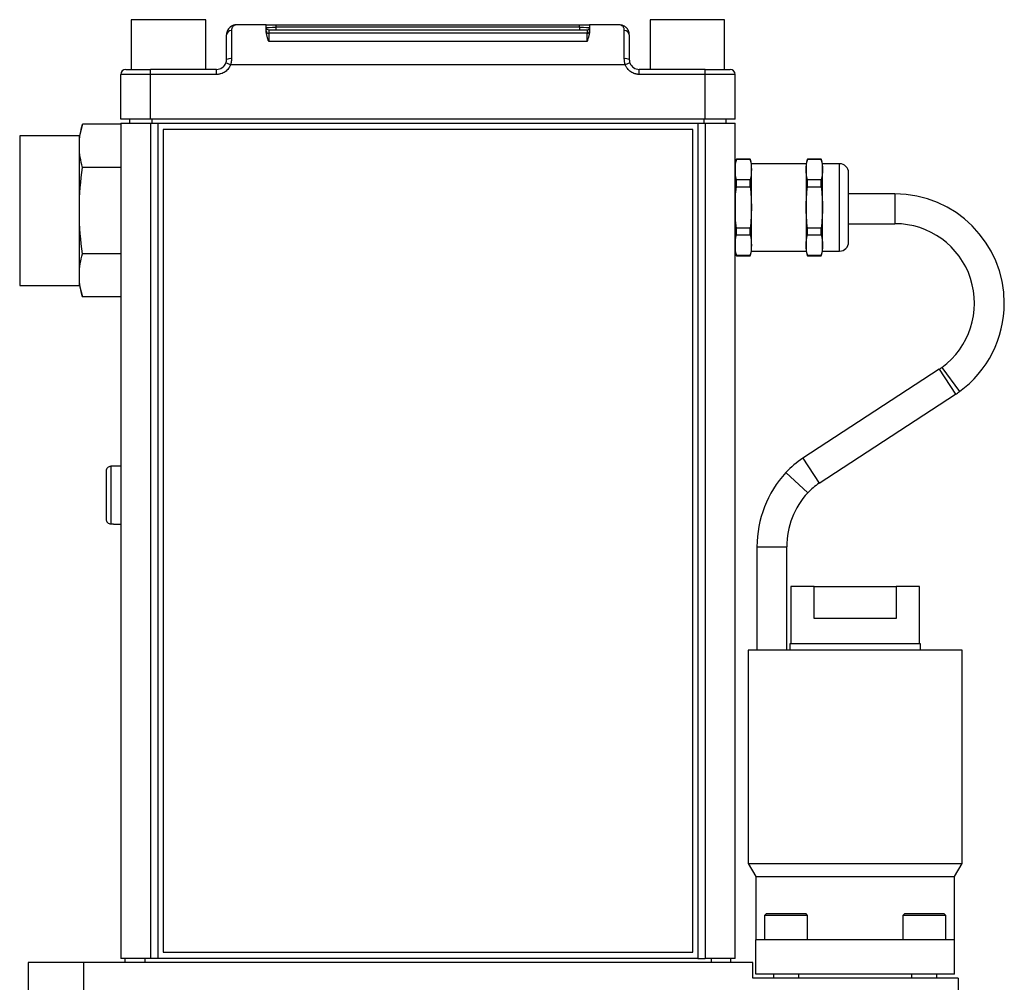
# Model space of a CAD drawing. Header units: inches. Extents: x 1.4 to 15.5, y 1.4 to 9.7.
# Tile 3 of 7: x 4.5 to 7.5, y 4.7 to 7.7. Entities that reach past the tile are written whole.
import ezdxf

# ---------------------------------------------------------------- set-up
doc = ezdxf.new("R2010")
doc.units = ezdxf.units.IN
doc.header["$MEASUREMENT"] = 0

msp = doc.modelspace()

# ---------------------------------------------------------------- linework, layer by layer
at = {"color": 7, "linetype": 'Continuous', "lineweight": 25}
for p, q in [((4.8014, 7.7368), (4.8014, 7.5805)), ((4.9186, 7.7368), (4.8014, 7.7368)), ((5.0357, 7.7368), (4.9186, 7.7368)), ((5.0357, 7.5805), (5.0357, 7.7368)), ((6.4324, 7.7368), (6.4324, 7.5805)), ((6.5496, 7.7368), (6.4324, 7.7368)), ((6.6667, 7.7368), (6.5496, 7.7368)), ((6.6667, 7.5805), (6.6667, 7.7368)), ((5.2261, 7.7205), (5.1323, 7.7205)), ((5.2261, 7.6993), (5.2261, 7.7205)), ((5.2261, 7.7205), (5.2573, 7.7205)), ((5.2573, 7.7129), (5.2573, 7.7205)), ((5.2573, 7.7205), (6.2108, 7.7205)), ((5.2573, 7.7054), (5.2573, 7.7129)), ((6.2108, 7.7129), (5.2573, 7.7129)), ((6.2108, 7.7129), (6.2108, 7.7205)), ((6.2108, 7.7205), (6.2421, 7.7205)), ((6.2108, 7.7129), (6.2108, 7.7054)), ((6.2421, 7.7205), (6.2421, 7.6993)), ((6.3358, 7.7205), (6.2421, 7.7205)), ((5.1167, 7.7027), (5.1167, 7.6141)), ((5.2336, 7.7049), (5.2336, 7.6944)), ((5.2336, 7.6944), (5.2336, 7.6682)), ((6.2346, 7.6944), (5.2336, 7.6944)), ((5.2573, 7.7054), (6.2108, 7.7054)), ((6.2346, 7.7049), (6.2346, 7.6944)), ((6.2346, 7.6682), (6.2346, 7.6944)), ((6.3514, 7.6141), (6.3514, 7.7027)), ((6.2346, 7.6682), (5.2336, 7.6682)), ((5.1138, 7.5955), (5.0991, 7.601)), ((6.3543, 7.5955), (5.1138, 7.5955)), ((6.369, 7.601), (6.3543, 7.5955)), ((4.8623, 7.5649), (4.7686, 7.5649)), ((4.7686, 7.424), (4.7686, 7.5649)), ((4.8623, 7.5649), (4.8623, 7.5805)), ((5.0698, 7.5805), (4.8623, 7.5805)), ((4.8623, 7.424), (4.8623, 7.5649)), ((5.0698, 7.5649), (4.8623, 7.5649)), ((5.0698, 7.5649), (5.0698, 7.5805)), ((6.3983, 7.5649), (6.3983, 7.5805)), ((6.6058, 7.5805), (6.3983, 7.5805)), ((6.6058, 7.5649), (6.3983, 7.5649)), ((6.6058, 7.5649), (6.6058, 7.5805)), ((6.6058, 7.424), (6.6058, 7.5649)), ((6.6996, 7.5649), (6.6058, 7.5649)), ((6.6996, 7.424), (6.6996, 7.5649)), ((4.6482, 7.4084), (4.6386, 7.3722)), ((4.7686, 7.4084), (4.6482, 7.4084)), ((4.8623, 7.424), (4.7686, 7.424)), ((4.7686, 7.412), (4.7686, 4.787)), ((4.7686, 7.412), (4.8626, 7.412)), ((4.7966, 7.424), (4.7966, 7.412)), ((6.6058, 7.424), (4.8623, 7.424)), ((4.8626, 7.412), (4.8626, 4.787)), ((4.8626, 7.412), (4.8858, 7.412)), ((4.8858, 4.787), (4.8858, 7.412)), ((4.8858, 7.412), (6.5823, 7.412)), ((6.5823, 7.412), (6.6056, 7.412)), ((6.5823, 7.412), (6.5823, 4.787)), ((6.6056, 7.412), (6.6056, 4.787)), ((6.6056, 7.412), (6.6996, 7.412)), ((6.6996, 7.424), (6.6058, 7.424)), ((6.6716, 7.412), (6.6716, 7.424)), ((6.6996, 4.787), (6.6996, 7.412)), ((4.6386, 7.372), (4.4511, 7.372)), ((4.4511, 7.372), (4.4511, 7.0195)), ((4.6386, 7.3451), (4.6386, 7.3722)), ((6.5666, 7.392), (4.9016, 7.392)), ((4.9016, 7.392), (4.9016, 4.807)), ((6.5666, 4.807), (6.5666, 7.392)), ((4.6386, 7.3405), (4.6386, 7.3451)), ((4.6386, 7.336), (4.6386, 7.3405)), ((4.6386, 7.1462), (4.6386, 7.336)), ((4.7686, 7.2727), (4.6482, 7.2727)), ((6.6997, 7.2842), (6.6996, 7.2842)), ((6.7036, 7.2987), (6.6997, 7.2842)), ((6.6997, 7.284), (6.6997, 7.0101)), ((6.747, 7.2987), (6.7036, 7.2987)), ((6.7036, 7.2987), (6.7036, 7.2982)), ((6.7036, 7.2982), (6.747, 7.2982)), ((6.7509, 7.2842), (6.747, 7.2987)), ((6.747, 7.2982), (6.747, 7.2987)), ((6.923, 7.2842), (6.7509, 7.2842)), ((6.7509, 7.0101), (6.7509, 7.284)), ((6.9229, 7.284), (6.9229, 7.0101)), ((6.9269, 7.2987), (6.923, 7.2842)), ((6.9702, 7.2987), (6.9269, 7.2987)), ((6.9269, 7.2987), (6.9269, 7.2982)), ((6.9269, 7.2982), (6.9702, 7.2982)), ((6.9741, 7.2842), (6.9702, 7.2987)), ((6.9702, 7.2982), (6.9702, 7.2987)), ((7.0281, 7.2842), (6.9741, 7.2842)), ((6.9742, 7.0101), (6.9742, 7.284)), ((6.7036, 7.2119), (6.7036, 7.2334)), ((6.747, 7.2334), (6.7036, 7.2334)), ((6.7036, 7.2119), (6.747, 7.2119)), ((6.747, 7.2119), (6.747, 7.2334)), ((6.9269, 7.2119), (6.9269, 7.2334)), ((6.9702, 7.2334), (6.9269, 7.2334)), ((6.9269, 7.2119), (6.9702, 7.2119)), ((6.9702, 7.2119), (6.9702, 7.2334)), ((7.202, 7.1897), (7.0564, 7.1897)), ((4.6386, 7.137), (4.6386, 7.1462)), ((4.6386, 7.1278), (4.6386, 7.137)), ((4.6386, 6.9381), (4.6386, 7.1278)), ((7.0564, 7.0959), (7.202, 7.0959)), ((6.747, 7.0822), (6.7036, 7.0822)), ((6.7036, 7.0607), (6.7036, 7.0822)), ((6.7036, 7.0607), (6.747, 7.0607)), ((6.747, 7.0607), (6.747, 7.0822)), ((6.9269, 7.0607), (6.9269, 7.0822)), ((6.9702, 7.0822), (6.9269, 7.0822)), ((6.9269, 7.0607), (6.9702, 7.0607)), ((6.9702, 7.0607), (6.9702, 7.0822)), ((4.4511, 7.0195), (4.4511, 6.902)), ((4.7686, 7.0014), (4.6482, 7.0014)), ((6.6996, 7.0099), (6.6997, 7.0099)), ((6.6997, 7.0099), (6.7036, 6.9953)), ((6.7036, 6.9953), (6.7036, 6.9958)), ((6.747, 6.9958), (6.7036, 6.9958)), ((6.7036, 6.9953), (6.747, 6.9953)), ((6.747, 6.9953), (6.7509, 7.0099)), ((6.747, 6.9953), (6.747, 6.9958)), ((6.7509, 7.0099), (6.923, 7.0099)), ((6.923, 7.0099), (6.9269, 6.9953)), ((6.9269, 6.9953), (6.9269, 6.9958)), ((6.9702, 6.9958), (6.9269, 6.9958)), ((6.9269, 6.9953), (6.9702, 6.9953)), ((6.9702, 6.9953), (6.9741, 7.0099)), ((6.9702, 6.9953), (6.9702, 6.9958)), ((6.9741, 7.0099), (7.0281, 7.0099)), ((4.6386, 6.9335), (4.6386, 6.9381)), ((4.6386, 6.9289), (4.6386, 6.9335)), ((4.4511, 6.902), (4.6386, 6.902)), ((4.6386, 6.9019), (4.6386, 6.9289)), ((4.6386, 6.9019), (4.6482, 6.8657)), ((4.7686, 6.8657), (4.6482, 6.8657)), ((7.3412, 6.6384), (6.9124, 6.3589)), ((6.9636, 6.2804), (7.3924, 6.5598)), ((4.7378, 6.3336), (4.7378, 6.1525)), ((4.7461, 6.3336), (4.7378, 6.3336)), ((4.7686, 6.3344), (4.7461, 6.3344)), ((4.7461, 6.3344), (4.7461, 6.3336)), ((4.7378, 6.1525), (4.7461, 6.1525)), ((4.7461, 6.1525), (4.7461, 6.1517)), ((4.7461, 6.1517), (4.7686, 6.1517)), ((6.7681, 6.0809), (6.7681, 5.7559)), ((6.8619, 5.7559), (6.8619, 6.0809)), ((6.8745, 5.9559), (6.8745, 5.7759)), ((6.9482, 5.9559), (6.8745, 5.9559)), ((6.9482, 5.8559), (6.9482, 5.9559)), ((6.9482, 5.9559), (7.2058, 5.9559)), ((7.2058, 5.9559), (7.2058, 5.8559)), ((7.2795, 5.9559), (7.2058, 5.9559)), ((7.2795, 5.7759), (7.2795, 5.9559)), ((7.2058, 5.8559), (6.9482, 5.8559)), ((6.872, 5.7759), (6.872, 5.7559)), ((7.282, 5.7759), (6.872, 5.7759)), ((7.282, 5.7559), (7.282, 5.7759)), ((6.7405, 5.7559), (6.7405, 5.0859)), ((7.4135, 5.7559), (6.7405, 5.7559)), ((7.4135, 5.0859), (7.4135, 5.7559)), ((6.7405, 5.0859), (6.7645, 5.0444)), ((6.7405, 5.0859), (7.4135, 5.0859)), ((7.3895, 5.0444), (7.4135, 5.0859)), ((6.7645, 5.0444), (6.7645, 4.8459)), ((6.7645, 5.0444), (7.3895, 5.0444)), ((7.3895, 4.8459), (7.3895, 5.0444)), ((6.7975, 4.9279), (6.7925, 4.9229)), ((6.7925, 4.9229), (6.7925, 4.8459)), ((6.9275, 4.9229), (6.7925, 4.9229)), ((6.9225, 4.9279), (6.7975, 4.9279)), ((6.9275, 4.9229), (6.9225, 4.9279)), ((6.9275, 4.8459), (6.9275, 4.9229)), ((7.2315, 4.9279), (7.2265, 4.9229)), ((7.2265, 4.9229), (7.2265, 4.8459)), ((7.3615, 4.9229), (7.2265, 4.9229)), ((7.3565, 4.9279), (7.2315, 4.9279)), ((7.3615, 4.9229), (7.3565, 4.9279)), ((7.3615, 4.8459), (7.3615, 4.9229)), ((7.3895, 4.8459), (6.7645, 4.8459)), ((6.7645, 4.7384), (6.7645, 4.8459)), ((7.3895, 4.7384), (7.3895, 4.8459)), ((4.9016, 4.807), (6.5666, 4.807)), ((4.4776, 4.7745), (4.4776, 3.8001)), ((4.6528, 4.7745), (4.4776, 4.7745)), ((4.6528, 3.8001), (4.6528, 4.7745)), ((6.7552, 4.7745), (4.6528, 4.7745)), ((4.8626, 4.787), (4.7686, 4.787)), ((4.7816, 4.787), (4.7816, 4.7745)), ((4.8441, 4.787), (4.8441, 4.7745)), ((4.8858, 4.787), (4.8626, 4.787)), ((6.5823, 4.787), (4.8858, 4.787)), ((6.5823, 4.787), (6.6056, 4.787)), ((6.6996, 4.787), (6.6056, 4.787)), ((6.6241, 4.787), (6.6241, 4.7745)), ((6.6866, 4.7745), (6.6866, 4.787)), ((6.7552, 4.7253), (6.7552, 4.7745)), ((7.3895, 4.7384), (6.7645, 4.7384)), ((6.8203, 4.7384), (6.8203, 4.7253)), ((6.8997, 4.7253), (6.8997, 4.7384)), ((7.2543, 4.7384), (7.2543, 4.7253)), ((7.3337, 4.7253), (7.3337, 4.7384)), ((7.4008, 4.7253), (6.7552, 4.7253)), ((7.4008, 4.7253), (7.4008, 3.8001))]:
    msp.add_line(p, q, dxfattribs=at)
at = {"color": 8, "linetype": 'Continuous', "lineweight": 25}
for p, q in [((4.8666, 7.424), (4.8666, 7.412)), ((6.6016, 7.424), (6.6016, 7.412)), ((7.0281, 7.0099), (7.0281, 7.2842)), ((7.202, 7.1897), (7.202, 7.0959)), ((7.3412, 6.6384), (7.3924, 6.5598)), ((7.3493, 6.644), (7.4045, 6.5682)), ((6.9124, 6.3589), (6.9636, 6.2804)), ((6.8591, 6.3139), (6.928, 6.2503)), ((6.7681, 6.0809), (6.8619, 6.0809))]:
    msp.add_line(p, q, dxfattribs=at)
at = {"color": 7, "linetype": 'Continuous', "lineweight": 25}
for centre, radius, start, end in [((5.2336, 7.7124), 0.0075, 180.0044, 270.0044), ((6.2346, 7.7124), 0.0075, 269.9956, 359.9956), ((5.1156, 7.6881), 0.0146, 85.9403, 175.2623), ((5.2336, 7.7019), 0.0075, 180.0044, 270.0044), ((6.2346, 7.7019), 0.0075, 269.9956, 359.9956), ((6.3525, 7.6881), 0.0146, 4.7377, 94.0597), ((5.1129, 7.5861), 0.0283, 82.2402, 114.6612), ((6.3552, 7.5861), 0.0283, 65.3388, 97.7598), ((5.0698, 7.6118), 0.0313, 270, 339.7164), ((6.3983, 7.6118), 0.0313, 200.2836, 270), ((4.7842, 7.5649), 0.0156, 90, 180), ((6.6839, 7.5649), 0.0156, 0, 90), ((7.0281, 7.2559), 0.0283, 0, 90), ((7.202, 6.8459), 0.3437, 0, 90), ((7.202, 6.8459), 0.25, 306.1072, 90), ((7.0281, 7.0382), 0.0283, 270, 0), ((7.202, 6.8459), 0.3437, 306.1072, 0), ((7.2388, 6.7955), 0.1875, 303.0914, 306.1072), ((7.2388, 6.7955), 0.2813, 303.0914, 306.1072), ((7.0659, 6.1233), 0.2812, 123.0914, 137.3429), ((7.1119, 6.0809), 0.3437, 137.3429, 180), ((7.0659, 6.1233), 0.1875, 123.0914, 137.3429), ((7.1119, 6.0809), 0.25, 137.3429, 180)]:
    msp.add_arc(centre, radius, start, end, dxfattribs=at)
for points, knots in [([(5.1323, 7.7205), (5.1315, 7.7205), (5.1298, 7.7205), (5.1274, 7.7202), (5.1253, 7.7198), (5.1232, 7.7192), (5.1214, 7.7186), (5.1197, 7.7179), (5.1182, 7.7172), (5.1169, 7.7165), (5.1157, 7.7158), (5.1147, 7.7151), (5.1138, 7.7145), (5.113, 7.7139), (5.1124, 7.7134), (5.112, 7.713), (5.1116, 7.7127), (5.1114, 7.7125), (5.1098, 7.7111), (5.107, 7.7081), (5.1043, 7.7036), (5.1026, 7.6995), (5.1019, 7.6967), (5.1012, 7.6933), (5.1011, 7.6909), (5.1011, 7.6893)], [0, 0, 0, 0, 0.0561198, 0.1087671, 0.1580127, 0.2039115, 0.2465047, 0.2858198, 0.3218724, 0.3546676, 0.3842012, 0.4104621, 0.4334339, 0.4530972, 0.469431, 0.4824151, 0.492034, 0.4982727, 0.5011172, 0.6244054, 0.7502256, 0.812152, 0.8750232, 0.9143586, 1, 1, 1, 1]), ([(5.1323, 7.7205), (5.132, 7.7205), (5.131, 7.7205), (5.1292, 7.7202), (5.1267, 7.7195), (5.1241, 7.7181), (5.1216, 7.7161), (5.1196, 7.7137), (5.1181, 7.7109), (5.1173, 7.7082), (5.1168, 7.7055), (5.1167, 7.7036), (5.1167, 7.7027)], [0, 0, 0, 0, 0.046628, 0.125031, 0.250332, 0.385259, 0.500578, 0.630246, 0.749651, 0.835735, 0.91911, 1, 1, 1, 1]), ([(6.3514, 7.7027), (6.3514, 7.7032), (6.3514, 7.7044), (6.3512, 7.706), (6.3509, 7.7076), (6.3505, 7.7091), (6.3498, 7.7112), (6.3485, 7.7137), (6.3465, 7.7161), (6.344, 7.7181), (6.3414, 7.7195), (6.3389, 7.7202), (6.3371, 7.7205), (6.3361, 7.7205), (6.3358, 7.7205)], [0, 0, 0, 0, 0.04825, 0.097363, 0.147389, 0.198378, 0.250374, 0.369761, 0.499438, 0.614741, 0.749676, 0.874973, 0.953379, 1, 1, 1, 1]), ([(6.3671, 7.6893), (6.367, 7.6901), (6.367, 7.6917), (6.3667, 7.6941), (6.3663, 7.6963), (6.3657, 7.6985), (6.365, 7.7005), (6.3636, 7.7039), (6.3611, 7.7081), (6.3582, 7.7112), (6.3562, 7.713), (6.3551, 7.7139), (6.3531, 7.7154), (6.3502, 7.7171), (6.3464, 7.7188), (6.3415, 7.7202), (6.3378, 7.7204), (6.3358, 7.7205)], [0, 0, 0, 0, 0.043024, 0.085359, 0.12712, 0.168405, 0.209294, 0.249847, 0.375777, 0.498984, 0.50988, 0.541323, 0.593059, 0.664795, 0.756367, 0.867909, 1, 1, 1, 1]), ([(5.2336, 7.6682), (5.2332, 7.6695), (5.2325, 7.6717), (5.2316, 7.6746), (5.2306, 7.6777), (5.2296, 7.6812), (5.2284, 7.6853), (5.2274, 7.6893), (5.2266, 7.693), (5.2262, 7.6964), (5.2261, 7.6983), (5.2261, 7.6993)], [0, 0, 0, 0, 0.103438, 0.18667, 0.249696, 0.381921, 0.499629, 0.640136, 0.770202, 0.890058, 1, 1, 1, 1]), ([(5.2336, 7.7049), (5.2336, 7.705), (5.2336, 7.705), (5.2339, 7.705), (5.2344, 7.7051), (5.2355, 7.7051), (5.2375, 7.7052), (5.2404, 7.7052), (5.2439, 7.7053), (5.2478, 7.7053), (5.2516, 7.7053), (5.2545, 7.7054), (5.2564, 7.7054), (5.2573, 7.7054)], [0, 0, 0, 0, 0.052807, 0.110427, 0.172871, 0.240209, 0.391537, 0.500059, 0.608835, 0.759895, 0.848708, 0.928714, 1, 1, 1, 1]), ([(6.2108, 7.7054), (6.2115, 7.7054), (6.2128, 7.7054), (6.215, 7.7054), (6.2172, 7.7053), (6.2205, 7.7053), (6.2242, 7.7053), (6.2277, 7.7052), (6.2306, 7.7052), (6.2327, 7.7051), (6.2339, 7.705), (6.2345, 7.705), (6.2345, 7.705), (6.2346, 7.7049)], [0, 0, 0, 0, 0.0526564, 0.110223, 0.1727067, 0.2401754, 0.3912257, 0.5000115, 0.6085238, 0.7598619, 0.8485207, 0.9285346, 1, 1, 1, 1]), ([(6.2421, 7.6993), (6.242, 7.6987), (6.242, 7.6974), (6.2418, 7.6953), (6.2414, 7.6931), (6.241, 7.6906), (6.2403, 7.6879), (6.2395, 7.6848), (6.2385, 7.6812), (6.2373, 7.6773), (6.236, 7.6729), (6.2351, 7.67), (6.2346, 7.6682)], [0, 0, 0, 0, 0.072212, 0.148782, 0.229807, 0.315373, 0.405551, 0.500401, 0.618084, 0.750325, 0.85242, 1, 1, 1, 1]), ([(5.1167, 7.6141), (5.1167, 7.613), (5.1166, 7.6109), (5.1164, 7.6078), (5.116, 7.6047), (5.1154, 7.6016), (5.1147, 7.5985), (5.1141, 7.5965), (5.1138, 7.5955)], [0, 0, 0, 0, 0.168935, 0.33636, 0.502722, 0.668475, 0.834081, 1, 1, 1, 1]), ([(6.3543, 7.5955), (6.354, 7.5965), (6.3534, 7.5985), (6.3527, 7.6016), (6.3521, 7.6047), (6.3517, 7.6078), (6.3515, 7.6109), (6.3514, 7.613), (6.3514, 7.6141)], [0, 0, 0, 0, 0.1659192, 0.3315248, 0.4972784, 0.6636401, 0.8310651, 1, 1, 1, 1]), ([(5.1138, 7.5955), (5.1134, 7.5947), (5.1128, 7.5929), (5.1116, 7.5904), (5.1102, 7.588), (5.1087, 7.5856), (5.1062, 7.5821), (5.1024, 7.5778), (5.0967, 7.5732), (5.0904, 7.5695), (5.0844, 7.5671), (5.079, 7.5658), (5.0744, 7.565), (5.0714, 7.565), (5.0698, 7.5649)], [0, 0, 0, 0, 0.048984, 0.097724, 0.14639, 0.195159, 0.244202, 0.372023, 0.500031, 0.627852, 0.755859, 0.837333, 0.918445, 1, 1, 1, 1]), ([(6.3983, 7.5649), (6.3974, 7.5649), (6.3955, 7.565), (6.3927, 7.5652), (6.39, 7.5656), (6.3873, 7.5662), (6.3831, 7.5673), (6.3777, 7.5695), (6.3714, 7.5732), (6.3657, 7.5778), (6.3615, 7.5826), (6.3583, 7.5872), (6.3561, 7.5912), (6.3549, 7.5941), (6.3543, 7.5955)], [0, 0, 0, 0, 0.048984, 0.097724, 0.14639, 0.195159, 0.244202, 0.372023, 0.500031, 0.627852, 0.755859, 0.837333, 0.918445, 1, 1, 1, 1]), ([(7.0564, 7.0382), (7.0564, 7.0382), (7.0564, 7.0496), (7.0564, 7.0905), (7.0564, 7.1182), (7.0564, 7.1759), (7.0564, 7.2036), (7.0564, 7.2444), (7.0564, 7.2559), (7.0564, 7.2559)], [0, 0, 0, 0, 0.25, 0.25, 0.5, 0.5, 0.75, 0.75, 1, 1, 1, 1]), ([(4.7378, 6.3336), (4.7358, 6.3336), (4.7339, 6.3332), (4.7302, 6.3316), (4.7285, 6.3305), (4.7244, 6.3263), (4.7228, 6.3224), (4.7228, 6.3184)], [0, 0, 0, 0, 0.25, 0.25, 0.5, 0.5, 1, 1, 1, 1]), ([(4.7228, 6.3184), (4.7228, 6.3155), (4.7228, 6.3063), (4.7228, 6.2787), (4.7228, 6.2611), (4.7228, 6.2249), (4.7228, 6.2074), (4.7228, 6.1798), (4.7228, 6.1706), (4.7228, 6.1677)], [0, 0, 0, 0, 0.25, 0.25, 0.5, 0.5, 0.75, 0.75, 1, 1, 1, 1]), ([(4.7228, 6.1677), (4.7228, 6.1657), (4.7232, 6.1637), (4.7247, 6.1601), (4.7258, 6.1584), (4.7299, 6.1542), (4.7338, 6.1525), (4.7378, 6.1525)], [0, 0, 0, 0, 0.25, 0.25, 0.5, 0.5, 1, 1, 1, 1])]:
    msp.add_open_spline(points, degree=3, knots=knots, dxfattribs=at)
for points in [[(5.2261, 7.7124), (5.2261, 7.7127), (5.2403, 7.7129), (5.2573, 7.7129)], [(6.2108, 7.7129), (6.2278, 7.7129), (6.2421, 7.7127), (6.2421, 7.7124)], [(5.1011, 7.6118), (5.1011, 7.6441), (5.1011, 7.6725), (5.1011, 7.6893)], [(6.3671, 7.6893), (6.3671, 7.6725), (6.3671, 7.6441), (6.3671, 7.6118)], [(5.0991, 7.601), (5.1004, 7.6045), (5.1011, 7.6081), (5.1011, 7.6118)], [(6.3671, 7.6118), (6.3671, 7.6081), (6.3677, 7.6045), (6.369, 7.601)], [(4.7842, 7.5805), (4.7842, 7.5805), (4.8192, 7.5805), (4.8623, 7.5805)], [(6.6058, 7.5805), (6.6489, 7.5805), (6.6839, 7.5805), (6.6839, 7.5805)], [(4.6386, 7.3451), (4.639, 7.3663), (4.6426, 7.3874), (4.6482, 7.4084)], [(4.6482, 7.2727), (4.6426, 7.2937), (4.639, 7.3148), (4.6386, 7.336)], [(4.6386, 7.1462), (4.639, 7.1886), (4.6426, 7.2307), (4.6482, 7.2727)], [(6.7036, 7.2334), (6.7012, 7.2442), (6.6983, 7.2658), (6.7012, 7.2874), (6.7036, 7.2982)], [(6.747, 7.2982), (6.7494, 7.2874), (6.7523, 7.2658), (6.7494, 7.2442), (6.747, 7.2334)], [(6.9269, 7.2334), (6.9244, 7.2442), (6.9215, 7.2658), (6.9244, 7.2874), (6.9269, 7.2982)], [(6.9702, 7.2982), (6.9727, 7.2874), (6.9755, 7.2658), (6.9727, 7.2442), (6.9702, 7.2334)], [(6.7036, 7.0822), (6.7012, 7.1038), (6.6983, 7.147), (6.7012, 7.1903), (6.7036, 7.2119)], [(6.747, 7.2119), (6.7494, 7.1903), (6.7523, 7.147), (6.7494, 7.1038), (6.747, 7.0822)], [(6.9269, 7.0822), (6.9244, 7.1038), (6.9215, 7.147), (6.9244, 7.1903), (6.9269, 7.2119)], [(6.9702, 7.2119), (6.9727, 7.1903), (6.9755, 7.147), (6.9727, 7.1038), (6.9702, 7.0822)], [(4.6482, 7.0014), (4.6426, 7.0433), (4.639, 7.0855), (4.6386, 7.1278)], [(6.7036, 6.9958), (6.7012, 7.0066), (6.6983, 7.0283), (6.7012, 7.0499), (6.7036, 7.0607)], [(6.747, 7.0607), (6.7494, 7.0499), (6.7523, 7.0283), (6.7494, 7.0066), (6.747, 6.9958)], [(6.9269, 6.9958), (6.9244, 7.0066), (6.9215, 7.0283), (6.9244, 7.0499), (6.9269, 7.0607)], [(6.9702, 7.0607), (6.9727, 7.0499), (6.9755, 7.0283), (6.9727, 7.0066), (6.9702, 6.9958)], [(4.6386, 6.9381), (4.639, 6.9593), (4.6426, 6.9804), (4.6482, 7.0014)], [(4.6482, 6.8657), (4.6426, 6.8867), (4.639, 6.9077), (4.6386, 6.9289)]]:
    msp.add_open_spline(points, degree=3, dxfattribs=at)

doc.saveas('drawing.dxf')
